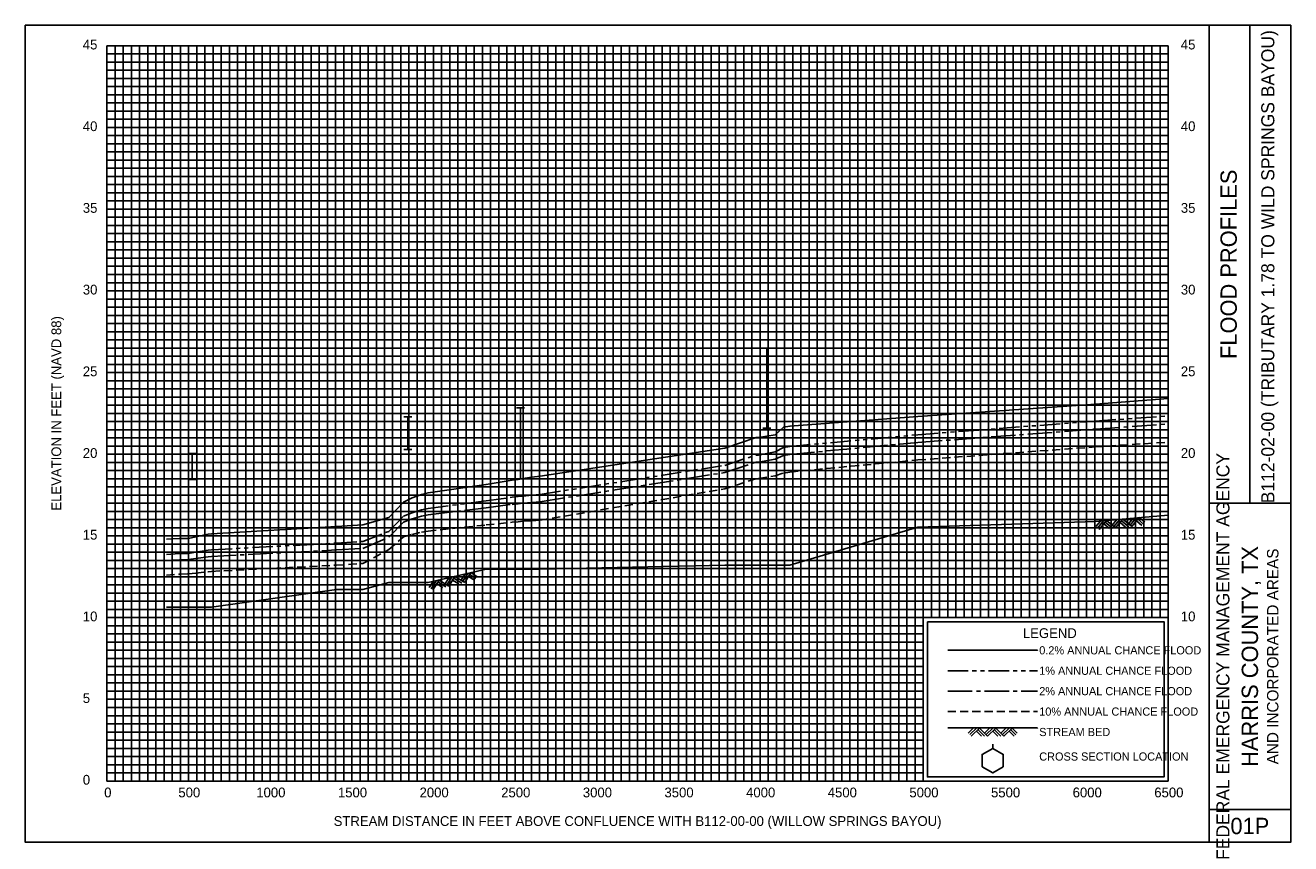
# Model space of a CAD drawing. Extents: x -500 to 17250, y -283 to 4725.
# Tile 1 of 2: x -500 to 7250, y -283 to 4725. Entities that reach past the tile are written whole.
import ezdxf
from ezdxf.enums import TextEntityAlignment as Align

# ---------------------------------------------------------------- set-up
doc = ezdxf.new("R2010")
doc.units = 0
doc.header["$LTSCALE"] = 200
for name, pattern in [('CENTER2', [1.125, 0.75, -0.125, 0.125, -0.125]), ('HIDDEN', [0.375, 0.25, -0.125]), ('PHANTOM2', [1.25, 0.625, -0.125, 0.125, -0.125, 0.125, -0.125])]:
    doc.linetypes.add(name, pattern=pattern)
for name, color, linetype in [('BORDERLINE', 7, 'CONTINUOUS'), ('BRIDGE', 7, 'CONTINUOUS'), ('GRID_MAJOR', 7, 'CONTINUOUS'), ('GRID_MINOR', 7, 'CONTINUOUS'), ('GRIDS', 7, 'CONTINUOUS'), ('LEGEND_BOX', 7, 'CONTINUOUS'), ('LEGEND_XSEC', 7, 'CONTINUOUS'), ('ROCK', 7, 'CONTINUOUS'), ('STREAM', 5, 'CONTINUOUS'), ('TEXT', 7, 'CONTINUOUS'), ('WS10', 4, 'HIDDEN'), ('WS100', 5, 'PHANTOM2'), ('WS50', 1, 'CENTER2'), ('WS500', 1, 'CONTINUOUS')]:
    doc.layers.add(name, color=color, linetype=linetype)

# ---------------------------------------------------------------- blocks, each defined once
blk = doc.blocks.new('BORDER')
at = {"layer": 'BORDERLINE'}
blk.add_line((14, 3.4), (14, 9.25), dxfattribs=at)
for points in [[(-1, -0.75), (14.5, -0.75), (14.5, 9.25), (-1, 9.25), (-1, -0.75), (-1, -0.75)], [(13.5, -0.75), (13.5, 9.25)], [(13.5, 3.4), (14.5, 3.4)], [(13.5, -0.35), (14.5, -0.35)]]:
    blk.add_lwpolyline(points, dxfattribs=at)
at = {"layer": 'GRID_MAJOR', "linetype": 'CONTINUOUS'}
for p, q in [((11, 2), (11, 9)), ((12, 2), (12, 9))]:
    blk.add_line(p, q, dxfattribs=at)
at = {"layer": 'GRID_MAJOR'}
blk.add_line((0, 1), (10, 1), dxfattribs=at)
for points in [[(0, 0), (0, 9)], [(0, 9), (13, 9)], [(1, 0), (1, 9)], [(2, 0), (2, 9)], [(3, 0), (3, 9)], [(4, 0), (4, 9)], [(5, 0), (5, 9)], [(6, 0), (6, 9)], [(7, 0), (7, 9)], [(8, 0), (8, 9)], [(9, 0), (9, 9)], [(10, 0), (10, 9)], [(13, 0), (13, 9)], [(0, 7), (13, 7)], [(0, 6), (13, 6)], [(0, 5), (13, 5)], [(0, 4), (13, 4)], [(0, 3), (13, 3)], [(0, 2), (13, 2)], [(0, 0), (13, 0)]]:
    blk.add_lwpolyline(points, dxfattribs=at)
at = {"layer": 'GRID_MAJOR', "linetype": 'CONTINUOUS'}
blk.add_lwpolyline([(0, 8), (13, 8)], dxfattribs=at)
at = {"layer": 'GRID_MINOR', "color": 8, "linetype": 'CONTINUOUS'}
for points in [[(0.1, 0), (0.1, 9)], [(0.2, 0), (0.2, 9)], [(0.3, 0), (0.3, 9)], [(0.4, 0), (0.4, 9)], [(0.5, 0), (0.5, 9)], [(0.6, 0), (0.6, 9)], [(0.7, 0), (0.7, 9)], [(0.8, 0), (0.8, 9)], [(0.9, 0), (0.9, 9)], [(1.1, 0), (1.1, 9)], [(1.2, 0), (1.2, 9)], [(1.3, 0), (1.3, 9)], [(1.4, 0), (1.4, 9)], [(1.5, 0), (1.5, 9)], [(1.6, 0), (1.6, 9)], [(1.7, 0), (1.7, 9)], [(1.8, 0), (1.8, 9)], [(1.9, 0), (1.9, 9)], [(2.1, 0), (2.1, 9)], [(2.2, 0), (2.2, 9)], [(2.3, 0), (2.3, 9)], [(2.4, 0), (2.4, 9)], [(2.5, 0), (2.5, 9)], [(2.6, 0), (2.6, 9)], [(2.7, 0), (2.7, 9)], [(2.8, 0), (2.8, 9)], [(2.9, 0), (2.9, 9)], [(3.1, 0), (3.1, 9)], [(3.2, 0), (3.2, 9)], [(3.3, 0), (3.3, 9)], [(3.4, 0), (3.4, 9)], [(3.5, 0), (3.5, 9)], [(3.6, 0), (3.6, 9)], [(3.7, 0), (3.7, 9)], [(3.8, 0), (3.8, 9)], [(3.9, 0), (3.9, 9)], [(4.1, 0), (4.1, 9)], [(4.2, 0), (4.2, 9)], [(4.3, 0), (4.3, 9)], [(4.4, 0), (4.4, 9)], [(4.5, 0), (4.5, 9)], [(4.6, 0), (4.6, 9)], [(4.7, 0), (4.7, 9)], [(4.8, 0), (4.8, 9)], [(4.9, 0), (4.9, 9)], [(5.1, 0), (5.1, 9)], [(5.2, 0), (5.2, 9)], [(5.3, 0), (5.3, 9)], [(5.4, 0), (5.4, 9)], [(5.5, 0), (5.5, 9)], [(5.6, 0), (5.6, 9)], [(5.7, 0), (5.7, 9)], [(5.8, 0), (5.8, 9)], [(5.9, 0), (5.9, 9)], [(6.1, 0), (6.1, 9)], [(6.2, 0), (6.2, 9)], [(6.3, 0), (6.3, 9)], [(6.4, 0), (6.4, 9)], [(6.5, 0), (6.5, 9)], [(6.6, 0), (6.6, 9)], [(6.7, 0), (6.7, 9)], [(6.8, 0), (6.8, 9)], [(6.9, 0), (6.9, 9)], [(7.1, 0), (7.1, 9)], [(7.2, 0), (7.2, 9)], [(7.3, 0), (7.3, 9)], [(7.4, 0), (7.4, 9)], [(7.5, 0), (7.5, 9)], [(7.6, 0), (7.6, 9)], [(7.7, 0), (7.7, 9)], [(7.8, 0), (7.8, 9)], [(7.9, 0), (7.9, 9)], [(8.1, 0), (8.1, 9)], [(8.2, 0), (8.2, 9)], [(8.3, 0), (8.3, 9)], [(8.4, 0), (8.4, 9)], [(8.5, 0), (8.5, 9)], [(8.6, 0), (8.6, 9)], [(8.7, 0), (8.7, 9)], [(8.8, 0), (8.8, 9)], [(8.9, 0), (8.9, 9)], [(9.1, 0), (9.1, 9)], [(9.2, 0), (9.2, 9)], [(9.3, 0), (9.3, 9)], [(9.4, 0), (9.4, 9)], [(9.5, 0), (9.5, 9)], [(9.6, 0), (9.6, 9)], [(9.7, 0), (9.7, 9)], [(9.8, 0), (9.8, 9)], [(9.9, 0), (9.9, 9)], [(10.1, 2), (10.1, 9)], [(10.2, 2), (10.2, 9)], [(10.3, 2), (10.3, 9)], [(10.4, 2), (10.4, 9)], [(10.5, 2), (10.5, 9)], [(10.6, 2), (10.6, 9)], [(10.7, 2), (10.7, 9)], [(10.8, 2), (10.8, 9)], [(10.9, 2), (10.9, 9)], [(11.1, 2), (11.1, 9)], [(11.2, 2), (11.2, 9)], [(11.3, 2), (11.3, 9)], [(11.4, 2), (11.4, 9)], [(11.5, 2), (11.5, 9)], [(11.6, 2), (11.6, 9)], [(11.7, 2), (11.7, 9)], [(11.8, 2), (11.8, 9)], [(11.9, 2), (11.9, 9)], [(12.1, 2), (12.1, 9)], [(12.2, 2), (12.2, 9)], [(12.3, 2), (12.3, 9)], [(12.4, 2), (12.4, 9)], [(12.5, 2), (12.5, 9)], [(12.6, 2), (12.6, 9)], [(12.7, 2), (12.7, 9)], [(12.8, 2), (12.8, 9)], [(12.9, 2), (12.9, 9)], [(0, 8.9), (13, 8.9)], [(0, 8.8), (13, 8.8)], [(0, 8.7), (13, 8.7)], [(0, 8.6), (13, 8.6)], [(0, 8.5), (13, 8.5)], [(0, 8.4), (13, 8.4)], [(0, 8.3), (13, 8.3)], [(0, 8.2), (13, 8.2)], [(0, 8.1), (13, 8.1)], [(0, 7.9), (13, 7.9)], [(0, 7.8), (13, 7.8)], [(0, 7.7), (13, 7.7)], [(0, 7.6), (13, 7.6)], [(0, 7.5), (13, 7.5)], [(0, 7.4), (13, 7.4)], [(0, 7.3), (13, 7.3)], [(0, 7.2), (13, 7.2)], [(0, 7.1), (13, 7.1)], [(0, 6.9), (13, 6.9)], [(0, 6.8), (13, 6.8)], [(0, 6.7), (13, 6.7)], [(0, 6.6), (13, 6.6)], [(0, 6.5), (13, 6.5)], [(0, 6.4), (13, 6.4)], [(0, 6.3), (13, 6.3)], [(0, 6.2), (13, 6.2)], [(0, 6.1), (13, 6.1)], [(0, 5.9), (13, 5.9)], [(0, 5.8), (13, 5.8)], [(0, 5.7), (13, 5.7)], [(0, 5.6), (13, 5.6)], [(0, 5.5), (13, 5.5)], [(0, 5.4), (13, 5.4)], [(0, 5.3), (13, 5.3)], [(0, 5.2), (13, 5.2)], [(0, 5.1), (13, 5.1)], [(0, 4.9), (13, 4.9)], [(0, 4.8), (13, 4.8)], [(0, 4.7), (13, 4.7)], [(0, 4.6), (13, 4.6)], [(0, 4.5), (13, 4.5)], [(0, 4.4), (13, 4.4)], [(0, 4.3), (13, 4.3)], [(0, 4.2), (13, 4.2)], [(0, 4.1), (13, 4.1)], [(0, 3.9), (13, 3.9)], [(0, 3.8), (13, 3.8)], [(0, 3.7), (13, 3.7)], [(0, 3.6), (13, 3.6)], [(0, 3.5), (13, 3.5)], [(0, 3.4), (13, 3.4)], [(0, 3.3), (13, 3.3)], [(0, 3.2), (13, 3.2)], [(0, 3.1), (13, 3.1)], [(0, 2.9), (13, 2.9)], [(0, 2.8), (13, 2.8)], [(0, 2.7), (13, 2.7)], [(0, 2.6), (13, 2.6)], [(0, 2.5), (13, 2.5)], [(0, 2.4), (13, 2.4)], [(0, 2.3), (13, 2.3)], [(0, 2.2), (13, 2.2)], [(0, 2.1), (13, 2.1)], [(0, 1.9), (10, 1.9)], [(0, 1.8), (10, 1.8)], [(0, 1.7), (10, 1.7)], [(0, 1.6), (10, 1.6)], [(0, 1.5), (10, 1.5)], [(0, 1.4), (10, 1.4)], [(0, 1.3), (10, 1.3)], [(0, 1.2), (10, 1.2)], [(0, 1.1), (10, 1.1)], [(0, 0.9), (10, 0.9)], [(0, 0.8), (10, 0.8)], [(0, 0.7), (10, 0.7)], [(0, 0.6), (10, 0.6)], [(0, 0.5), (10, 0.5)], [(0, 0.4), (10, 0.4)], [(0, 0.3), (10, 0.3)], [(0, 0.2), (10, 0.2)], [(0, 0.1), (10, 0.1)]]:
    blk.add_lwpolyline(points, dxfattribs=at)
blk = doc.blocks.new('ROCK', base_point=(0.312992, 0.001282))
at = {"layer": 'ROCK', "color": 1}
for p, q in [((0.375301, 0.001282), (0.312992, -0.061027)), ((0.412987, 0.001282), (0.331835, -0.07987)), ((0.450728, 0.001282), (0.350678, -0.098768)), ((0.450728, 0.001282), (0.550778, -0.098768)), ((0.575401, 0.001282), (0.513092, -0.061027)), ((0.613087, 0.001282), (0.531935, -0.07987)), ((0.650828, 0.001282), (0.550778, -0.098768)), ((0.650828, 0.001282), (0.750878, -0.098768)), ((0.775501, 0.001282), (0.713192, -0.061027)), ((0.813187, 0.001282), (0.732035, -0.07987)), ((0.850928, 0.001282), (0.750878, -0.098768)), ((0.850928, 0.001282), (0.913234, -0.06103)), ((0.413042, -0.036404), (0.475407, -0.098768)), ((0.431885, -0.017561), (0.513092, -0.098768)), ((0.613142, -0.036404), (0.675507, -0.098768)), ((0.631985, -0.017561), (0.713192, -0.098768)), ((0.813242, -0.036404), (0.875607, -0.098768)), ((0.832085, -0.017561), (0.895905, -0.08317))]:
    blk.add_line(p, q, dxfattribs=at)
blk = doc.blocks.new('BAR')
at = {"layer": 'BRIDGE', "color": 1}
blk.add_line((-0.05, 0), (0.05, 0), dxfattribs=at)

msp = doc.modelspace()

# ---------------------------------------------------------------- linework, layer by layer
at = {"layer": 'BRIDGE', "color": 1}
for p, q in [((4041.854, 2260), (4041.854, 2750)), ((1842.804, 2128.51), (1842.804, 2328.51)), ((2532.684, 1948.732), (2532.684, 2383.732)), ((521.534, 1944.868), (521.534, 2103.895))]:
    msp.add_line(p, q, dxfattribs=at)
at = {"layer": 'LEGEND_BOX', "color": 0}
msp.add_lwpolyline([(5025, 1075), (5025, 125), (6475, 125), (6475, 1075), (5025, 1075), (5025, 1075)], dxfattribs=at)
at = {"layer": 'LEGEND_XSEC', "color": 0}
msp.add_lwpolyline([(5425, 300), (5360.048, 262.5), (5360.048, 187.5), (5425, 150), (5489.952, 187.5), (5489.952, 262.5), (5425, 300), (5425, 325), (5425, 325)], dxfattribs=at)
at = {"layer": 'STREAM', "color": 1}
for points in [[(364.024, 1165), (444.024, 1165), (499.034, 1165), (544.034, 1165), (621.034, 1165), (641.314, 1165), (1405.494, 1272), (1566.874, 1272), (1727.344, 1314), (1816.804, 1314), (1868.804, 1314), (1926.804, 1314), (1966.904, 1314), (2321.654, 1397), (2481.704, 1397), (2518.684, 1397), (2546.684, 1397), (2601.684, 1397), (2653.604, 1397), (3784.424, 1421), (3976.064, 1421), (3991.354, 1421), (4092.354, 1421), (4143.354, 1421), (4183.354, 1421), (4966.483, 1654), (6054.303, 1688), (6500, 1728.086), (6500, 1728.086)], [(5150, 425), (5700, 425), (5700, 425)]]:
    msp.add_lwpolyline(points, dxfattribs=at)
at = {"layer": 'WS10', "color": 6}
for points in [[(364.024, 1360), (444.024, 1365), (444.024, 1365), (499.034, 1368), (499.034, 1368), (544.034, 1373), (544.034, 1373), (621.034, 1381), (621.034, 1381), (641.314, 1383), (641.314, 1383), (1405.494, 1421), (1405.494, 1421), (1566.874, 1431), (1566.874, 1431), (1727.344, 1516), (1727.344, 1516), (1816.804, 1594), (1816.804, 1594), (1868.804, 1609), (1868.804, 1609), (1926.804, 1623), (1926.804, 1623), (1966.904, 1630), (1966.904, 1630), (2321.654, 1667), (2321.654, 1667), (2481.704, 1684), (2481.704, 1684), (2518.684, 1687), (2518.684, 1687), (2546.684, 1690), (2546.684, 1690), (2601.684, 1693), (2601.684, 1693), (2653.604, 1696), (2653.604, 1696), (3784.424, 1888), (3784.424, 1888), (3976.064, 1950), (3976.064, 1950), (3991.354, 1951), (3991.354, 1951), (4092.354, 1968), (4092.354, 1968), (4143.354, 1985), (4143.354, 1985), (4183.354, 1991), (4183.354, 1991), (4966.483, 2065), (4966.483, 2065), (6054.303, 2145), (6500, 2174.193), (6500, 2174.193), (6500, 2174.193)], [(5150, 525), (5700, 525), (5700, 525)]]:
    msp.add_lwpolyline(points, dxfattribs=at)
at = {"layer": 'WS100', "color": 1}
for points in [[(364.024, 1487), (444.024, 1492), (444.024, 1492), (499.034, 1493), (499.034, 1493), (544.034, 1501), (544.034, 1501), (621.034, 1513), (621.034, 1513), (641.314, 1515), (641.314, 1515), (1405.494, 1556), (1405.494, 1556), (1566.874, 1566), (1566.874, 1566), (1727.344, 1628), (1727.344, 1628), (1816.804, 1721), (1816.804, 1721), (1868.804, 1741), (1868.804, 1741), (1926.804, 1759), (1926.804, 1759), (1966.904, 1768), (1966.904, 1768), (2321.654, 1814), (2321.654, 1814), (2481.704, 1837), (2481.704, 1837), (2518.684, 1841), (2518.684, 1841), (2546.684, 1844), (2546.684, 1844), (2601.684, 1849), (2601.684, 1849), (2653.604, 1854), (2653.604, 1854), (3784.424, 2032), (3784.424, 2032), (3976.064, 2095), (3976.064, 2095), (3991.354, 2095), (3991.354, 2095), (4092.354, 2114), (4092.354, 2114), (4143.354, 2141), (4143.354, 2141), (4183.354, 2148), (4183.354, 2148), (4966.483, 2219), (4966.483, 2219), (6054.303, 2303), (6500, 2333.936), (6500, 2333.936), (6500, 2333.936)], [(5150, 775), (5700, 775), (5700, 775)]]:
    msp.add_lwpolyline(points, dxfattribs=at)
at = {"layer": 'WS50', "color": 5}
for points in [[(364.024, 1449), (444.024, 1453), (444.024, 1453), (499.034, 1455), (499.034, 1455), (544.034, 1461), (544.034, 1461), (621.034, 1473), (621.034, 1473), (641.314, 1475), (641.314, 1475), (1405.494, 1514), (1405.494, 1514), (1566.874, 1524), (1566.874, 1524), (1727.344, 1593), (1727.344, 1593), (1816.804, 1685), (1816.804, 1685), (1868.804, 1704), (1868.804, 1704), (1926.804, 1720), (1926.804, 1720), (1966.904, 1729), (1966.904, 1729), (2321.654, 1772), (2321.654, 1772), (2481.704, 1793), (2481.704, 1793), (2518.684, 1797), (2518.684, 1797), (2546.684, 1800), (2546.684, 1800), (2601.684, 1805), (2601.684, 1805), (2653.604, 1809), (2653.604, 1809), (3784.424, 1988), (3784.424, 1988), (3976.064, 2051), (3976.064, 2051), (3991.354, 2051), (3991.354, 2051), (4092.354, 2069), (4092.354, 2069), (4143.354, 2092), (4143.354, 2092), (4183.354, 2099), (4183.354, 2099), (4966.483, 2172), (4966.483, 2172), (6054.303, 2254), (6500, 2284.5), (6500, 2284.5), (6500, 2284.5)], [(5150, 650), (5700, 650), (5700, 650)]]:
    msp.add_lwpolyline(points, dxfattribs=at)
at = {"layer": 'WS500', "color": 3}
for points in [[(364.024, 1581), (444.024, 1585), (444.024, 1585), (499.034, 1585), (499.034, 1585), (544.034, 1594), (544.034, 1594), (621.034, 1611), (621.034, 1611), (641.314, 1612), (641.314, 1612), (1405.494, 1658), (1405.494, 1658), (1566.874, 1668), (1566.874, 1668), (1727.344, 1712), (1727.344, 1712), (1816.804, 1806), (1816.804, 1806), (1868.804, 1833), (1868.804, 1833), (1926.804, 1853), (1926.804, 1853), (1966.904, 1864), (1966.904, 1864), (2321.654, 1915), (2321.654, 1915), (2481.704, 1941), (2481.704, 1941), (2518.684, 1946), (2518.684, 1946), (2546.684, 1952), (2546.684, 1952), (2601.684, 1959), (2601.684, 1959), (2653.604, 1966), (2653.604, 1966), (3784.424, 2137), (3784.424, 2137), (3976.064, 2202), (3976.064, 2202), (3991.354, 2202), (3991.354, 2202), (4092.354, 2219), (4092.354, 2219), (4143.354, 2265), (4143.354, 2265), (4183.354, 2271), (4183.354, 2271), (4966.483, 2331), (4966.483, 2331), (6054.303, 2407), (6500, 2440.986), (6500, 2440.986), (6500, 2440.986)], [(5150, 900), (5700, 900), (5700, 900)]]:
    msp.add_lwpolyline(points, dxfattribs=at)

# ---------------------------------------------------------------- block references
at = {"layer": 'BRIDGE', "color": 1, "xscale": 500, "yscale": 500, "zscale": 500}
for p in [(4041.854, 2750), (1842.804, 2328.51), (2532.684, 2383.732), (4041.854, 2260), (521.534, 2103.895), (1842.804, 2128.51), (521.534, 1944.868), (2532.684, 1948.732)]:
    msp.add_blockref('BAR', p, dxfattribs=at)
at = {"layer": 'GRIDS', "color": 0, "xscale": 500, "yscale": 500, "zscale": 500}
msp.add_blockref('BORDER', (0, 100), dxfattribs=at)
at = {"layer": 'ROCK', "color": 1, "xscale": 500, "yscale": 500, "zscale": 500}
for p, rotation in [((6054.303, 1688), 5.13932), ((1966.904, 1314), 13.16849)]:
    msp.add_blockref('ROCK', p, dxfattribs=dict(at, rotation=rotation))
msp.add_blockref('ROCK', (5275, 424.5), dxfattribs=at)

# ---------------------------------------------------------------- texts
at = {"layer": 'TEXT', "color": 0}
for s, p in [(' 45', (-170, 4577.5)), (' 45', (6555, 4577.5)), (' 40', (-170, 4077.5)), (' 40', (6555, 4077.5)), (' 35', (-170, 3577.5)), (' 35', (6555, 3577.5)), (' 30', (-170, 3077.5)), (' 30', (6555, 3077.5)), (' 25', (-170, 2577.5)), (' 25', (6555, 2577.5)), (' 20', (-170, 2077.5)), (' 20', (6555, 2077.5)), (' 15', (-170, 1577.5)), (' 15', (6555, 1577.5)), (' 10', (-170, 1077.5)), (' 10', (6555, 1077.5)), (' 5', (-170, 577.5)), (' 0', (-170, 77.5))]:
    msp.add_text(s, height=60, dxfattribs=at).set_placement(p)
at = {"layer": 'TEXT'}
for s, height, p in [('B112-02-00 (TRIBUTARY 1.78 TO WILD SPRINGS BAYOU) ', 80, (7150, 3262.5)), ('FLOOD PROFILES', 100, (6920, 3262.5)), ('ELEVATION IN FEET (NAVD 88)', 60, (-280, 2350)), ('FEDERAL EMERGENCY MANAGEMENT AGENCY', 80, (6875, 862.5)), ('HARRIS COUNTY, TX', 100, (7050, 862.5)), ('AND INCORPORATED AREAS', 70, (7175, 862.5))]:
    msp.add_text(s, height=height, rotation=90, dxfattribs=at).set_placement(p, align=Align.CENTER)
for s, height, p in [('LEGEND', 60, (5775, 975)), ('0', 60, (5.5, 0.001)), ('500', 60, (504.5, 0.001)), ('1000', 60, (1004, 0.001)), ('1500', 60, (1504, 0.001)), ('2000', 60, (2004, 0.001)), ('2500', 60, (2504, 0.001)), ('3000', 60, (3004, 0.001)), ('3500', 60, (3504, 0.001)), ('4000', 60, (4004, 0.001)), ('4500', 60, (4504, 0.001)), ('5000', 60, (5004, 0.001)), ('5500', 60, (5504, 0.001)), ('6000', 60, (6004, 0.001)), ('6500', 60, (6504, 0.001)), ('STREAM DISTANCE IN FEET ABOVE CONFLUENCE WITH B112-00-00 (WILLOW SPRINGS BAYOU)', 60, (3250, -175)), ('01P', 100, (7000, -225))]:
    msp.add_text(s, height=height, dxfattribs=at).set_placement(p, align=Align.CENTER)
for s, p in [('0.2% ANNUAL CHANCE FLOOD', (5710, 875)), ('1% ANNUAL CHANCE FLOOD', (5710, 750)), ('2% ANNUAL CHANCE FLOOD', (5710, 625)), ('10% ANNUAL CHANCE FLOOD', (5710, 500)), ('STREAM BED', (5710, 375)), ('CROSS SECTION LOCATION', (5710, 225))]:
    msp.add_text(s, height=50, dxfattribs=at).set_placement(p)

doc.saveas('drawing.dxf')
